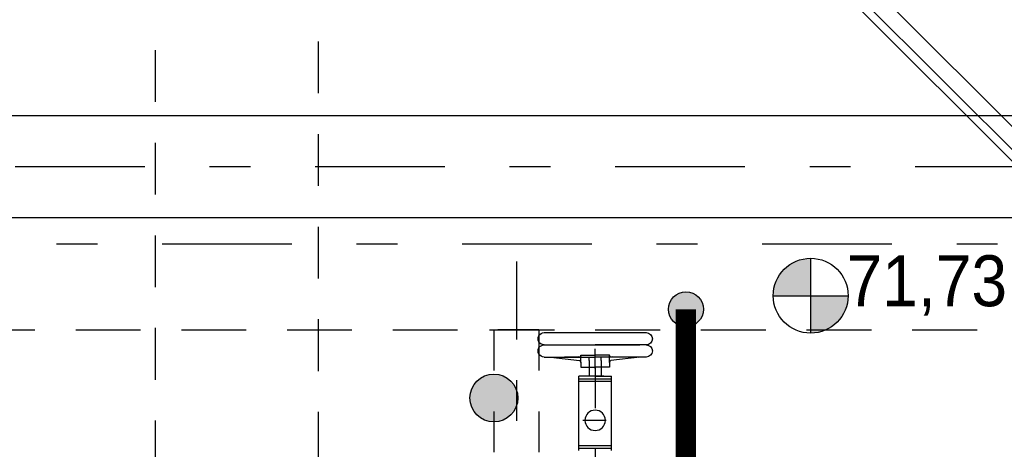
# Model space of a CAD drawing. Header units: metres. Extents: x -5 to 93, y -48 to 79.
# Tile 84 of 91: x 82.45 to 84.86, y 15.18 to 16.23. Entities that reach past the tile are written whole.
import ezdxf

# ---------------------------------------------------------------- set-up
doc = ezdxf.new("R2010")
doc.units = ezdxf.units.M
doc.header["$LTSCALE"] = 0.05
for name, pattern in [('STRICHPUNKT', [25.4, 12.7, -6.35, 0, -6.35]), ('STRICHPUNKT2', [12.7, 6.35, -3.175, 0, -3.175]), ('VERDECKT', [9.525, 6.35, -3.175]), ('VERDECKT2', [4.7625, 3.175, -1.5875])]:
    doc.linetypes.add(name, pattern=pattern)
for name, color, linetype in [('A_Achse', 9, 'STRICHPUNKT2'), ('A_Ansicht', 2, 'Continuous'), ('A_Sanitär', 4, 'Continuous'), ('A_Schnitt', 1, 'Continuous'), ('A_Schraffur', 9, 'Continuous'), ('A_Text', 5, 'Continuous'), ('A_Treppe', 5, 'Continuous'), ('A_Unsichtbar', 7, 'VERDECKT'), ('A_Unsichtbar-über', 253, 'VERDECKT')]:
    doc.layers.add(name, color=color, linetype=linetype)
doc.styles.add('Arial', font='arial.ttf', dxfattribs={"width": 0.9})

# ---------------------------------------------------------------- blocks, each defined once
blk = doc.blocks.new('Rechen-MDS300-d')
for p, q in [((233, 996.1), (233, 980.1)), ((263, 996.1), (263, 871.1)), ((263, 996.1), (263, 980.1)), ((293, 746.1), (293, 996.1)), ((293, 996.1), (293, 996.1)), ((233, 980.1), (224.3, 909.2)), ((233, 980.1), (233, 936.9)), ((233.3, 912.9), (233, 976.1)), ((263, 746.1), (263, 980.1)), ((233, 936.9), (233, 871.1)), ((219.6, 906.1), (208, 906.1)), ((208, 906.1), (208, 871.1)), ((219.6, 906.1), (238, 906.1)), ((238, 906.1), (238, 886.1)), ((208, 836.1), (208, 871.1)), ((224.3, 886.1), (233, 886.1)), ((233, 805.2), (233, 871.1)), ((238, 886.1), (238, 871.1)), ((238, 856.1), (238, 871.1)), ((263, 746.1), (263, 871.1)), ((224.3, 856.1), (233, 856.1)), ((238, 836.1), (238, 856.1)), ((219.6, 836.1), (208, 836.1)), ((220.1, 836.1), (238, 836.1)), ((233, 762.1), (224.3, 833)), ((233.3, 829.2), (233, 796)), ((233, 762.1), (233, 805.2)), ((233, 746.1), (233, 762.1))]:
    blk.add_line(p, q)
at = {"ltscale": 0.5}
for p, q in [((4, 911.1), (186, 911.1)), ((10, 831.1), (10, 911.1)), ((16, 831.1), (16, 911.1)), ((174, 831.1), (174, 911.1)), ((180, 831.1), (180, 911.1)), ((186, 871.1), (186, 911.1)), ((186, 892.1), (186, 850.1)), ((224.3, 886.1), (186, 886.1)), ((186, 871.1), (186, 831.1)), ((224.3, 856.1), (186, 856.1)), ((4, 831.1), (78, 831.1)), ((78, 831.1), (186, 831.1))]:
    blk.add_line(p, q, dxfattribs=at)
blk.add_circle((78, 871.1), 25, dxfattribs=at)
for centre, radius, start, end in [((248, 996.1), 15, 0.0002, 180.0002), ((278, 996.1), 15, 0.0002, 180.0002), ((219.6, 911.1), 5, 270.0002, 338.2429), ((238, 911.1), 5, 158.2429, 270.0002), ((219.6, 831.1), 5, 21.7574, 90.0002), ((238, 831.1), 5, 90.0002, 201.7574), ((248, 746.1), 15, 180.0002, 0.0002), ((278, 746.1), 15, 180.0002, 0.0002)]:
    blk.add_arc(centre, radius, start, end)
at = {"layer": 'A_Achse'}
for p, q in [((78, 898.1), (78, 841.1)), ((208, 871.1), (-1527.9, 871.1)), ((205.1, 871.1), (253, 871.1))]:
    blk.add_line(p, q, dxfattribs=at)

msp = doc.modelspace()

# ---------------------------------------------------------------- hatches: boundary and pattern name
at = {"layer": 'A_Schraffur'}
h = msp.add_hatch(color=30, dxfattribs=at)
h.paths.add_polyline_path([(84.0848, 15.5246), (84.0546, 15.4944, 0.414214), (84.115, 15.4944)])
h.paths.add_polyline_path([(84.115, 15.5548), (84.0848, 15.5246), (84.115, 15.4944, 0.198912), (84.1276, 15.5246, 0.198912)])
h.paths.add_polyline_path([(84.115, 15.5548, 0.414214), (84.0546, 15.5548), (84.0848, 15.5246)])
h.paths.add_polyline_path([(84.0546, 15.5548, 0.198912), (84.0421, 15.5246, 0.198912), (84.0546, 15.4944), (84.0848, 15.5246)])
h = msp.add_hatch(color=80, dxfattribs=at)
edge = h.paths.add_edge_path()
edge.add_arc((83.6144, 15.3073), 0.0586, 0, 360)
at = {"layer": 'A_Text'}
h = msp.add_hatch(color=256, dxfattribs=at)
h.paths.add_polyline_path([(84.2986, 15.558), (84.3903, 15.558), (84.3903, 15.6497, 0.414214)])
h.paths.add_polyline_path([(84.3903, 15.558), (84.3903, 15.4664, 0.414214), (84.482, 15.558)])

# ---------------------------------------------------------------- linework, layer by layer
at = {"layer": 'A_Achse'}
msp.add_lwpolyline([(80.2366, 15.8745), (86.3922, 15.8745), (86.3922, 14.9483)], dxfattribs=at)
at = {"layer": 'A_Ansicht'}
msp.add_line((85.2967, 15.4745), (84.3743, 16.3969), dxfattribs=at)
at = {"layer": 'A_Sanitär'}
for points in [[(80.3972, 15.9994), (86.5172, 15.9995), (86.5172, 14.9483)], [(80.3943, 15.7495), (86.2672, 15.7495), (86.2672, 14.9483)]]:
    msp.add_lwpolyline(points, dxfattribs=at)
for centre, radius in [((84.0848, 15.5246), 0.0427), ((83.6144, 15.3073), 0.0586)]:
    msp.add_circle(centre, radius, dxfattribs=at)
at = {"layer": 'A_Schnitt', "color": 6, "linetype": 'STRICHPUNKT', "ltscale": 0.5}
msp.add_line((85.3243, 15.6841), (79.7672, 15.6841), dxfattribs=at)
at = {"layer": 'A_Schraffur', "color": 30, "linetype": 'STRICHPUNKT', "ltscale": 0.1, "const_width": 0.05}
msp.add_lwpolyline([(84.0848, 10.0244), (84.0848, 15.5246)], dxfattribs=at)
at = {"layer": 'A_Text'}
for p, q in [((84.3903, 15.4664), (84.3903, 15.6497)), ((84.2986, 15.558), (84.482, 15.558))]:
    msp.add_line(p, q, dxfattribs=at)
msp.add_circle((84.3903, 15.558), 0.0917, dxfattribs=at)
at = {"layer": 'A_Treppe'}
for p, q in [((85.305, 15.4945), (84.3943, 16.4051)), ((85.3215, 15.5345), (84.4343, 16.4217))]:
    msp.add_line(p, q, dxfattribs=at)
at = {"layer": 'A_Unsichtbar', "ltscale": 0.5}
for p, q in [((79.744, 15.4745), (83.604, 15.4745)), ((83.604, 15.4745), (85.2968, 15.4745))]:
    msp.add_line(p, q, dxfattribs=at)
at = {"layer": 'A_Unsichtbar-über', "linetype": 'VERDECKT2', "ltscale": 0.8}
for p, q in [((82.7843, 27.2829), (82.7843, 8.1995)), ((83.1843, 22.9911), (83.1843, 8.1995))]:
    msp.add_line(p, q, dxfattribs=at)
at = {"layer": 'A_Unsichtbar-über', "linetype": 'STRICHPUNKT', "ltscale": 0.3}
msp.add_line((83.6694, 15.6415), (83.6694, 9.9849), dxfattribs=at)
at = {"layer": 'A_Unsichtbar-über', "linetype": 'VERDECKT2', "ltscale": 0.3}
for p, q in [((83.6144, 15.4745), (83.6144, 10.0745)), ((83.7244, 15.4745), (83.6144, 15.4745)), ((83.7244, 15.4745), (83.7244, 10.0745))]:
    msp.add_line(p, q, dxfattribs=at)

# ---------------------------------------------------------------- block references
at = {"xscale": -0.0009999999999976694, "yscale": 0.001000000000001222, "zscale": 0.001, "rotation": 270}
msp.add_blockref('Rechen-MDS300-d', (82.9914, 15.1745), dxfattribs=at)

# ---------------------------------------------------------------- texts
at = {"layer": 'A_Text', "style": 'Arial', "width": 0.9}
msp.add_text('71,73', height=0.125, dxfattribs=at).set_placement((84.4782, 15.5321))

doc.saveas('drawing.dxf')
